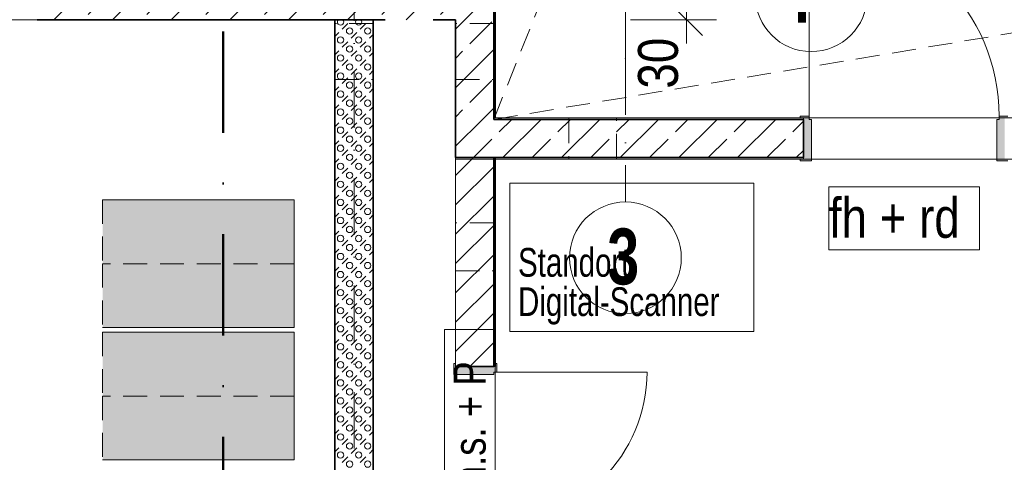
# Model space of a CAD drawing. Header units: metres. Extents: x -177922 to 5550634, y -507967 to 368279.
# Tile 73 of 125: x 3695100 to 3701266, y -50554 to -47779. Entities that reach past the tile are written whole.
import ezdxf

# ---------------------------------------------------------------- set-up
doc = ezdxf.new("R2010")
doc.units = ezdxf.units.M
doc.header["$LTSCALE"] = 0.05
doc.header["$PDSIZE"] = 0.8
for name, pattern in [('Strichlinie_ eng', [4600, 3000, -1600]), ('Strichpunktlinie', [13405.555248, 7055.555344, -3527.777672, 0, -2822.222233]), ('Strichpunktlinie_ lang', [25400, 12700, -6350, 0, -6350])]:
    doc.linetypes.add(name, pattern=pattern)
for name, color, linetype in [('A_1_Bauteilschraffuren', 7, 'Continuous'), ('A_1_Schraffuren', 7, 'Continuous'), ('A_1_Türen', 7, 'Continuous'), ('A_1_Wände_Innen_Massiv', 7, 'Continuous'), ('A_2_Möblierung', 7, 'Continuous'), ('A_2_Rollregale', 7, 'Continuous'), ('A_3_Achsen_Raster', 7, 'Continuous'), ('A_3_Schnittführung', 7, 'Continuous'), ('A_4_Bemaßung_100', 7, 'Continuous'), ('A_4_Etiketten_allgemein_100_50', 7, 'Continuous'), ('A_4_Etiketten_UHD', 7, 'Continuous'), ('A_4_Text', 7, 'Continuous'), ('A_4_Umgrenzung_Raumlegende', 7, 'Continuous')]:
    doc.layers.add(name, color=color, linetype=linetype)
doc.styles.add('ERSTELLTER_STIL_1', font='txt')
doc.styles.add('ERSTELLTER_STIL_5', font='txt')
doc.styles.add('ERSTELLTER_STIL_8', font='txt')
doc.dimstyles.new('ERSTELLTER_STIL__20', dxfattribs={"dimtxt": 250, "dimasz": 190, "dimexe": 0.18, "dimexo": 350, "dimgap": 0, "dimtad": 1, "dimlfac": 0.001, "dimzin": 0, "dimdsep": 46, "dimtxsty": 'ERSTELLTER_STIL_1', "dimblk": 'ARROWHEAD_6', "dimblk1": 'ARROWHEAD_6', "dimblk2": 'ARROWHEAD_6', "dimcen": 0.09, "dimclrd": 7, "dimclre": 7, "dimclrt": 7, "dimazin": 0, "dimtfac": 1, "dimtdec": 4, "dimtmove": 0, "dimatfit": 3, "dimfxl": 1, "dimtolj": 1, "dimtzin": 0, "dimarcsym": 0})
pattern_1 = [(45, (3733493.5, -38278.93), (-183.8478, 183.8478), []), (45, (3733401.57, -38187), (-183.8478, 183.8478), [195, -65])]
pattern_2 = [(0, (3733493.5, -38278.93), (0, 173.2051), [0, -100]), (0, (3733543.5, -38192.32), (0, 173.2051), [0, -100])]

# ---------------------------------------------------------------- blocks, each defined once
blk = doc.blocks.new('*X128', base_point=(3733493.5, -38278.9))
at = {"layer": 'A_1_Bauteilschraffuren', "color": 253, "linetype": 'Continuous', "lineweight": 13}
for p, q in [((3697176.5, -47782.4), (3697180, -47778.9)), ((3697289.6, -47782.4), (3697293.1, -47778.9)), ((3697119.9, -47839), (3697155.3, -47803.7)), ((3697233.1, -47839), (3697268.4, -47803.7)), ((3697073.5, -47885.4), (3697098.7, -47860.2)), ((3697176.5, -47895.6), (3697211.8, -47860.2)), ((3697289.6, -47895.6), (3697313.5, -47871.7)), ((3697073.5, -47998.6), (3697098.7, -47973.4)), ((3697119.9, -47952.1), (3697155.3, -47916.8)), ((3697176.5, -48008.7), (3697211.8, -47973.4)), ((3697233.1, -47952.1), (3697268.4, -47916.8)), ((3697119.9, -48065.3), (3697155.3, -48029.9)), ((3697233.1, -48065.3), (3697268.4, -48029.9)), ((3697289.6, -48008.7), (3697313.5, -47984.8)), ((3697073.5, -48111.7), (3697098.7, -48086.5)), ((3697176.5, -48121.9), (3697211.8, -48086.5)), ((3697289.6, -48121.9), (3697313.5, -48098)), ((3697119.9, -48178.4), (3697155.3, -48143.1)), ((3697233.1, -48178.4), (3697268.4, -48143.1)), ((3697073.5, -48224.8), (3697098.7, -48199.6)), ((3697176.5, -48235), (3697211.8, -48199.6)), ((3697289.6, -48235), (3697313.5, -48211.1)), ((3697119.9, -48291.6), (3697155.3, -48256.2)), ((3697233.1, -48291.6), (3697268.4, -48256.2)), ((3697073.5, -48338), (3697098.7, -48312.8)), ((3697176.5, -48348.1), (3697211.8, -48312.8)), ((3697289.6, -48348.1), (3697313.5, -48324.3)), ((3697119.9, -48404.7), (3697155.3, -48369.3)), ((3697233.1, -48404.7), (3697268.4, -48369.3)), ((3697073.5, -48451.1), (3697098.7, -48425.9)), ((3697176.5, -48461.3), (3697211.8, -48425.9)), ((3697289.6, -48461.3), (3697313.5, -48437.4)), ((3697119.9, -48517.8), (3697155.3, -48482.5)), ((3697233.1, -48517.8), (3697268.4, -48482.5)), ((3697073.5, -48564.3), (3697098.7, -48539)), ((3697176.5, -48574.4), (3697211.8, -48539)), ((3697289.6, -48574.4), (3697313.5, -48550.5)), ((3697073.5, -48677.4), (3697098.7, -48652.2)), ((3697119.9, -48631), (3697155.3, -48595.6)), ((3697176.5, -48687.5), (3697211.8, -48652.2)), ((3697233.1, -48631), (3697268.4, -48595.6)), ((3697119.9, -48744.1), (3697155.3, -48708.8)), ((3697233.1, -48744.1), (3697268.4, -48708.8)), ((3697289.6, -48687.5), (3697313.5, -48663.7)), ((3697073.5, -48790.5), (3697098.7, -48765.3)), ((3697176.5, -48800.7), (3697211.8, -48765.3)), ((3697289.6, -48800.7), (3697313.5, -48776.8)), ((3697119.9, -48857.2), (3697155.3, -48821.9)), ((3697233.1, -48857.2), (3697268.4, -48821.9)), ((3697073.5, -48903.7), (3697098.7, -48878.5)), ((3697176.5, -48913.8), (3697211.8, -48878.5)), ((3697289.6, -48913.8), (3697313.5, -48889.9)), ((3697119.9, -48970.4), (3697155.3, -48935)), ((3697233.1, -48970.4), (3697268.4, -48935)), ((3697073.5, -49016.8), (3697098.7, -48991.6)), ((3697176.5, -49026.9), (3697211.8, -48991.6)), ((3697289.6, -49026.9), (3697313.5, -49003.1)), ((3697119.9, -49083.5), (3697155.3, -49048.2)), ((3697233.1, -49083.5), (3697268.4, -49048.2)), ((3697073.5, -49129.9), (3697098.7, -49104.7)), ((3697176.5, -49140.1), (3697211.8, -49104.7)), ((3697289.6, -49140.1), (3697313.5, -49116.2)), ((3697119.9, -49196.7), (3697155.3, -49161.3)), ((3697233.1, -49196.7), (3697268.4, -49161.3)), ((3697073.5, -49243.1), (3697098.7, -49217.9)), ((3697176.5, -49253.2), (3697211.8, -49217.9)), ((3697289.6, -49253.2), (3697313.5, -49229.4)), ((3697073.5, -49356.2), (3697098.7, -49331)), ((3697119.9, -49309.8), (3697155.3, -49274.4)), ((3697176.5, -49366.4), (3697211.8, -49331)), ((3697233.1, -49309.8), (3697268.4, -49274.4)), ((3697119.9, -49422.9), (3697155.3, -49387.6)), ((3697233.1, -49422.9), (3697268.4, -49387.6)), ((3697289.6, -49366.4), (3697313.5, -49342.5)), ((3697073.5, -49469.4), (3697098.7, -49444.1)), ((3697176.5, -49479.5), (3697211.8, -49444.1)), ((3697119.9, -49536.1), (3697155.3, -49500.7)), ((3697233.1, -49536.1), (3697268.4, -49500.7)), ((3697289.6, -49479.5), (3697313.5, -49455.6)), ((3697073.5, -49582.5), (3697098.7, -49557.3)), ((3697176.5, -49592.6), (3697211.8, -49557.3)), ((3697289.6, -49592.6), (3697313.5, -49568.8)), ((3697119.9, -49649.2), (3697155.3, -49613.8)), ((3697233.1, -49649.2), (3697268.4, -49613.8)), ((3697073.5, -49695.6), (3697098.7, -49670.4)), ((3697176.5, -49705.8), (3697211.8, -49670.4)), ((3697289.6, -49705.8), (3697313.5, -49681.9)), ((3697119.9, -49762.3), (3697155.3, -49727)), ((3697233.1, -49762.3), (3697268.4, -49727)), ((3697073.5, -49808.8), (3697098.7, -49783.6)), ((3697176.5, -49818.9), (3697211.8, -49783.6)), ((3697289.6, -49818.9), (3697313.5, -49795)), ((3697119.9, -49875.5), (3697155.3, -49840.1)), ((3697233.1, -49875.5), (3697268.4, -49840.1)), ((3697073.5, -49921.9), (3697098.7, -49896.7)), ((3697176.5, -49932), (3697211.8, -49896.7)), ((3697289.6, -49932), (3697313.5, -49908.2)), ((3697073.5, -50035), (3697098.7, -50009.8)), ((3697119.9, -49988.6), (3697155.3, -49953.3)), ((3697176.5, -50045.2), (3697211.8, -50009.8)), ((3697233.1, -49988.6), (3697268.4, -49953.3)), ((3697119.9, -50101.8), (3697155.3, -50066.4)), ((3697233.1, -50101.8), (3697268.4, -50066.4)), ((3697289.6, -50045.2), (3697313.5, -50021.3)), ((3697073.5, -50148.2), (3697098.7, -50123)), ((3697176.5, -50158.3), (3697211.8, -50123)), ((3697119.9, -50214.9), (3697155.3, -50179.5)), ((3697233.1, -50214.9), (3697268.4, -50179.5)), ((3697289.6, -50158.3), (3697313.5, -50134.5)), ((3697073.5, -50261.3), (3697098.7, -50236.1)), ((3697176.5, -50271.5), (3697211.8, -50236.1)), ((3697289.6, -50271.5), (3697313.5, -50247.6)), ((3697119.9, -50328), (3697155.3, -50292.7)), ((3697233.1, -50328), (3697268.4, -50292.7)), ((3697073.5, -50374.5), (3697098.7, -50349.2)), ((3697176.5, -50384.6), (3697211.8, -50349.2)), ((3697289.6, -50384.6), (3697313.5, -50360.7)), ((3697119.9, -50441.2), (3697155.3, -50405.8)), ((3697233.1, -50441.2), (3697268.4, -50405.8)), ((3697073.5, -50487.6), (3697098.7, -50462.4)), ((3697176.5, -50497.7), (3697211.8, -50462.4)), ((3697289.6, -50497.7), (3697313.5, -50473.9)), ((3697119.9, -50554.3), (3697155.3, -50518.9)), ((3697233.1, -50554.3), (3697268.4, -50518.9))]:
    blk.add_line(p, q, dxfattribs=at)
for centre in [(3697165.9, -47849.6), (3697279, -47849.6), (3697109.3, -47906.2), (3697222.5, -47906.2), (3697165.9, -47962.8), (3697279, -47962.8), (3697109.3, -48019.3), (3697222.5, -48019.3), (3697165.9, -48075.9), (3697279, -48075.9), (3697109.3, -48132.5), (3697222.5, -48132.5), (3697165.9, -48189), (3697279, -48189), (3697109.3, -48245.6), (3697165.9, -48302.2), (3697222.5, -48245.6), (3697279, -48302.2), (3697109.3, -48358.7), (3697222.5, -48358.7), (3697165.9, -48415.3), (3697279, -48415.3), (3697109.3, -48471.9), (3697222.5, -48471.9), (3697165.9, -48528.4), (3697279, -48528.4), (3697109.3, -48585), (3697222.5, -48585), (3697165.9, -48641.6), (3697279, -48641.6), (3697109.3, -48698.1), (3697222.5, -48698.1), (3697165.9, -48754.7), (3697279, -48754.7), (3697109.3, -48811.3), (3697222.5, -48811.3), (3697165.9, -48867.8), (3697279, -48867.8), (3697109.3, -48924.4), (3697165.9, -48981), (3697222.5, -48924.4), (3697279, -48981), (3697109.3, -49037.6), (3697222.5, -49037.6), (3697165.9, -49094.1), (3697279, -49094.1), (3697109.3, -49150.7), (3697222.5, -49150.7), (3697165.9, -49207.3), (3697279, -49207.3), (3697109.3, -49263.8), (3697222.5, -49263.8), (3697165.9, -49320.4), (3697279, -49320.4), (3697109.3, -49377), (3697222.5, -49377), (3697165.9, -49433.5), (3697279, -49433.5), (3697109.3, -49490.1), (3697222.5, -49490.1), (3697165.9, -49546.7), (3697279, -49546.7), (3697109.3, -49603.2), (3697165.9, -49659.8), (3697222.5, -49603.2), (3697279, -49659.8), (3697109.3, -49716.4), (3697222.5, -49716.4), (3697165.9, -49772.9), (3697279, -49772.9), (3697109.3, -49829.5), (3697222.5, -49829.5), (3697165.9, -49886.1), (3697279, -49886.1), (3697109.3, -49942.7), (3697222.5, -49942.7), (3697165.9, -49999.2), (3697279, -49999.2), (3697109.3, -50055.8), (3697222.5, -50055.8), (3697165.9, -50112.4), (3697279, -50112.4), (3697109.3, -50168.9), (3697222.5, -50168.9), (3697165.9, -50225.5), (3697279, -50225.5), (3697109.3, -50282.1), (3697165.9, -50338.6), (3697222.5, -50282.1), (3697279, -50338.6), (3697109.3, -50395.2), (3697222.5, -50395.2), (3697165.9, -50451.8), (3697279, -50451.8), (3697109.3, -50508.3), (3697222.5, -50508.3), (3697165.9, -50564.9), (3697279, -50564.9)]:
    blk.add_circle(centre, 20, dxfattribs=at)
for centre in [(3697109.3, -47793), (3697222.5, -47793)]:
    blk.add_arc(centre, 20, 135.08257, 44.91743, dxfattribs=at)
blk = doc.blocks.new('*D132', base_point=(3733493.5, -38278.9))
at = {"layer": 'A_4_Bemaßung_100', "color": 7, "linetype": 'Continuous', "lineweight": 13}
for p, q in [((3699175.9, -47378.9), (3699375.9, -47578.9)), ((3699463.4, -47478.9), (3698925.9, -47478.9)), ((3699275.9, -47778.9), (3699275.9, -47478.9)), ((3699175.9, -47678.9), (3699375.9, -47878.9)), ((3699463.4, -47778.9), (3698925.9, -47778.9)), ((3699275.9, -47928.9), (3699275.9, -47778.9))]:
    blk.add_line(p, q, dxfattribs=at)
at = {"layer": 'A_4_Bemaßung_100', "color": 7, "lineweight": 15, "insert": (3699225.9, -48211), "char_height": 250, "attachment_point": 7, "rotation": 90, "style": 'ERSTELLTER_STIL_1'}
blk.add_mtext('\\A1;{\\pql;\\fSwis721 Cn BT|b0|i0|c0|p0;\\W1.000000;30}', dxfattribs=at)
blk = doc.blocks.new('ARROWHEAD_6')
at = {"color": 0, "linetype": 'Continuous', "lineweight": 0}
for p, q in [((-0.5, -0.5), (0.5, 0.5)), ((0, 0), (-1, 0))]:
    blk.add_line(p, q, dxfattribs=at)

msp = doc.modelspace()

# ---------------------------------------------------------------- hatches: boundary and pattern name
at = {"layer": 'A_1_Bauteilschraffuren', "linetype": 'Continuous', "lineweight": 13}
h = msp.add_hatch(dxfattribs=at)
h.set_pattern_fill('Beton__Stahlbeton_0006', color=253, style=0, pattern_type=2)
h.set_pattern_definition(pattern_1)
h.paths.add_polyline_path([(3697828.496, -47778.926), (3698068.496, -47778.926), (3698068.496, -43363.926), (3697828.496, -43363.926)])
h = msp.add_hatch(dxfattribs=at)
h.set_pattern_fill('Verputz_0006', color=251, style=0, pattern_type=2)
h.set_pattern_definition(pattern_2)
h.paths.add_polyline_path([(3698078.496, -43363.926), (3698068.496, -43363.926), (3698068.496, -47778.926), (3698078.496, -47778.926)])
h = msp.add_hatch(dxfattribs=at)
h.set_pattern_fill('Beton__Stahlbeton_0006', color=253, style=0, pattern_type=2)
h.set_pattern_definition(pattern_1)
h.paths.add_polyline_path([(3695208.496, -47778.926), (3697828.496, -47778.926), (3697828.496, -47538.926), (3695208.496, -47538.926)])
h = msp.add_hatch(dxfattribs=at)
h.set_pattern_fill('Beton__Stahlbeton_0006', color=253, style=0, pattern_type=2)
h.set_pattern_definition(pattern_1)
h.paths.add_polyline_path([(3698068.496, -48403.926), (3698068.496, -47778.926), (3697828.496, -47778.926), (3697828.496, -48403.926)])
h = msp.add_hatch(dxfattribs=at)
h.set_pattern_fill('Verputz_0006', color=251, style=0, pattern_type=2)
h.set_pattern_definition(pattern_2)
h.paths.add_polyline_path([(3698078.496, -48393.926), (3698078.496, -47778.926), (3698068.496, -47778.926), (3698068.496, -48393.926)])
h = msp.add_hatch(dxfattribs=at)
h.set_pattern_fill('Beton__Stahlbeton_0006', color=253, style=0, pattern_type=2)
h.set_pattern_definition(pattern_1)
h.paths.add_polyline_path([(3697828.496, -48403.926), (3697828.496, -48643.926), (3697838.112, -48643.926), (3698068.496, -48404.326), (3698068.496, -48403.926)])
h = msp.add_hatch(dxfattribs=at)
h.set_pattern_fill('Beton__Stahlbeton_0006', color=253, style=0, pattern_type=2)
h.set_pattern_definition(pattern_1)
h.paths.add_polyline_path([(3698068.496, -48404.326), (3697838.112, -48643.926), (3698068.496, -48643.926)])
h = msp.add_hatch(dxfattribs=at)
h.set_pattern_fill('Verputz_0006', color=251, style=0, pattern_type=2)
h.set_pattern_definition(pattern_2)
h.paths.add_polyline_path([(3698068.496, -48403.926), (3698068.881, -48403.926), (3698078.496, -48393.926), (3698068.496, -48393.926)])
h = msp.add_hatch(dxfattribs=at)
h.set_pattern_fill('Beton__Stahlbeton_0006', color=253, style=0, pattern_type=2)
h.set_pattern_definition(pattern_1)
h.paths.add_polyline_path([(3698068.496, -48403.926), (3698068.496, -48404.326), (3698068.881, -48403.926)])
h = msp.add_hatch(dxfattribs=at)
h.set_pattern_fill('Beton__Stahlbeton_0006', color=253, style=0, pattern_type=2)
h.set_pattern_definition(pattern_1)
h.paths.add_polyline_path([(3698068.496, -48404.326), (3698068.496, -48643.926), (3700008.496, -48643.926), (3700008.496, -48403.926), (3698068.881, -48403.926)])
h = msp.add_hatch(dxfattribs=at)
h.set_pattern_fill('Verputz_0006', color=251, style=0, pattern_type=2)
h.set_pattern_definition(pattern_2)
h.paths.add_polyline_path([(3698078.496, -48393.926), (3698068.881, -48403.926), (3698078.496, -48403.926)])
h = msp.add_hatch(dxfattribs=at)
h.set_pattern_fill('Verputz_0006', color=251, style=0, pattern_type=2)
h.set_pattern_definition(pattern_2)
h.paths.add_polyline_path([(3698078.496, -48393.926), (3698078.496, -48403.926), (3700008.496, -48403.926), (3700008.496, -48393.926)])
at = {"layer": 'A_1_Bauteilschraffuren', "linetype": 'Continuous', "lineweight": 18}
for points in [[(3700058.496, -48663.926), (3700058.496, -48403.926), (3700043.496, -48403.926), (3700043.496, -48383.926), (3699988.496, -48383.926), (3699988.496, -48393.926), (3700008.496, -48393.926), (3700008.496, -48653.926), (3699988.496, -48653.926), (3699988.496, -48663.926)], [(3701218.496, -48663.926), (3701288.496, -48663.926), (3701288.496, -48653.926), (3701268.496, -48653.926), (3701268.496, -48393.926), (3701288.496, -48393.926), (3701288.496, -48383.926), (3701233.496, -48383.926), (3701233.496, -48403.926), (3701218.496, -48403.926)], [(3697818.496, -50003.926), (3698068.496, -50003.926), (3698068.496, -49988.926), (3698088.496, -49988.926), (3698088.496, -49933.926), (3698078.496, -49933.926), (3698078.496, -49953.926), (3697828.496, -49953.926), (3697828.496, -49933.926), (3697818.496, -49933.926)]]:
    msp.add_hatch(color=154, dxfattribs=at).paths.add_polyline_path(points)
at = {"layer": 'A_1_Bauteilschraffuren', "linetype": 'Continuous', "lineweight": 13}
h = msp.add_hatch(dxfattribs=at)
h.set_pattern_fill('Verputz_0006', color=251, style=0, pattern_type=2)
h.set_pattern_definition(pattern_2)
h.paths.add_polyline_path([(3697838.112, -48643.926), (3697828.496, -48643.926), (3697828.496, -48653.926)])
h = msp.add_hatch(dxfattribs=at)
h.set_pattern_fill('Verputz_0006', color=251, style=0, pattern_type=2)
h.set_pattern_definition(pattern_2)
h.paths.add_polyline_path([(3697828.496, -48653.926), (3700008.496, -48653.926), (3700008.496, -48643.926), (3697838.112, -48643.926)])
h = msp.add_hatch(dxfattribs=at)
h.set_pattern_fill('MW_Kalksandstein_0006', color=253, style=0, pattern_type=2)
h.set_pattern_definition([(45, (3733493.5, -38278.93), (-91.9239, 91.9239), [])])
h.paths.add_polyline_path([(3698068.496, -48643.926), (3697828.496, -48643.926), (3697828.496, -49953.926), (3698068.496, -49953.926)])
h = msp.add_hatch(dxfattribs=at)
h.set_pattern_fill('Verputz_0006', color=251, style=0, pattern_type=2)
h.set_pattern_definition(pattern_2)
h.paths.add_polyline_path([(3698068.496, -48643.926), (3698068.496, -49953.926), (3698078.496, -49953.926), (3698078.496, -48643.926)])
at = {"layer": 'A_1_Schraffuren', "linetype": 'Continuous', "lineweight": 0}
for points in [[(3695618.496, -49308.926), (3696818.496, -49308.926), (3696818.496, -48908.926), (3695618.496, -48908.926)], [(3695618.496, -49708.926), (3696818.496, -49708.926), (3696818.496, -49308.926), (3695618.496, -49308.926)], [(3695618.496, -50138.926), (3696818.496, -50138.926), (3696818.496, -49738.926), (3695618.496, -49738.926)], [(3695618.496, -50538.926), (3696818.496, -50538.926), (3696818.496, -50138.926), (3695618.496, -50138.926)]]:
    msp.add_hatch(color=27, dxfattribs=at).paths.add_polyline_path(points)

# ---------------------------------------------------------------- linework, layer by layer
at = {"layer": 'A_1_Türen', "color": 150, "linetype": 'Continuous', "lineweight": 18}
for p, q in [((3700043.496, -48383.926), (3700043.496, -47193.926)), ((3700043.496, -48383.926), (3699988.496, -48383.926)), ((3699988.496, -48383.926), (3699988.496, -48393.926)), ((3699988.496, -48393.926), (3700008.496, -48393.926)), ((3700008.496, -48393.926), (3700008.496, -48653.926)), ((3700008.496, -48403.926), (3700008.496, -48393.926)), ((3700008.496, -48403.926), (3700008.496, -48393.926)), ((3700008.496, -48643.926), (3700008.496, -48403.926)), ((3700008.496, -48643.926), (3700008.496, -48403.926)), ((3700043.496, -48403.926), (3700043.496, -48383.926)), ((3700058.496, -48403.926), (3700043.496, -48403.926)), ((3700058.496, -48663.926), (3700058.496, -48403.926)), ((3701218.496, -48663.926), (3701218.496, -48403.926)), ((3701218.496, -48403.926), (3701233.496, -48403.926)), ((3701233.496, -48403.926), (3701233.496, -48383.926)), ((3701233.496, -48383.926), (3701288.496, -48383.926)), ((3700008.496, -48653.926), (3700008.496, -48643.926)), ((3700008.496, -48653.926), (3700008.496, -48643.926)), ((3700008.496, -48653.926), (3699988.496, -48653.926)), ((3699988.496, -48653.926), (3699988.496, -48663.926)), ((3699988.496, -48663.926), (3700058.496, -48663.926)), ((3701288.496, -48663.926), (3701218.496, -48663.926)), ((3697828.496, -49933.926), (3697818.496, -49933.926)), ((3697818.496, -49933.926), (3697818.496, -50003.926)), ((3697828.496, -49953.926), (3697828.496, -49933.926)), ((3698088.496, -49933.926), (3698078.496, -49933.926)), ((3698078.496, -49933.926), (3698078.496, -49953.926)), ((3698088.496, -49988.926), (3698088.496, -49933.926)), ((3697818.496, -50003.926), (3698068.496, -50003.926)), ((3698078.496, -49953.926), (3697828.496, -49953.926)), ((3698068.496, -49953.926), (3697828.496, -49953.926)), ((3698068.496, -49953.926), (3697828.496, -49953.926)), ((3698078.496, -49953.926), (3698068.496, -49953.926)), ((3698078.496, -49953.926), (3698068.496, -49953.926)), ((3698068.496, -50003.926), (3698068.496, -49988.926)), ((3698068.496, -49988.926), (3698088.496, -49988.926)), ((3698088.496, -49988.926), (3699028.496, -49988.926))]:
    msp.add_line(p, q, dxfattribs=at)
for centre, radius, start, end in [((3700043.496, -48383.926), 1190, 0, 90), ((3698088.496, -49988.926), 940, 270, 0)]:
    msp.add_arc(centre, radius, start, end, dxfattribs=at)
at = {"layer": 'A_1_Wände_Innen_Massiv', "color": 7, "linetype": 'Continuous', "lineweight": 35}
for p, q in [((3698068.496, -47778.926), (3698068.496, -43363.926)), ((3698068.496, -48403.926), (3698068.496, -47778.926)), ((3698068.496, -48403.926), (3698068.881, -48403.926)), ((3698068.496, -48403.926), (3698068.881, -48403.926)), ((3698068.881, -48403.926), (3698078.496, -48403.926)), ((3698068.881, -48403.926), (3698078.496, -48403.926)), ((3700008.496, -48403.926), (3698078.496, -48403.926)), ((3700008.496, -48643.926), (3700008.496, -48403.926)), ((3697828.496, -48643.926), (3697838.112, -48643.926)), ((3697828.496, -48643.926), (3697838.112, -48643.926)), ((3697838.112, -48643.926), (3698068.496, -48643.926)), ((3697838.112, -48643.926), (3698068.496, -48643.926)), ((3698068.496, -48643.926), (3700008.496, -48643.926)), ((3698068.496, -49953.926), (3698068.496, -48643.926)), ((3698068.496, -49953.926), (3697828.496, -49953.926))]:
    msp.add_line(p, q, dxfattribs=at)
at = {"layer": 'A_1_Wände_Innen_Massiv', "color": 7, "linetype": 'Continuous', "lineweight": 18}
for p, q in [((3700008.496, -48403.926), (3700008.496, -48393.926)), ((3700008.496, -48653.926), (3700008.496, -48643.926)), ((3698078.496, -49953.926), (3698068.496, -49953.926))]:
    msp.add_line(p, q, dxfattribs=at)
at = {"layer": 'A_1_Wände_Innen_Massiv', "color": 7, "linetype": 'Continuous', "lineweight": 35, "flags": 128}
for points in [[(3698078.496, -47778.926), (3698078.496, -43363.926)], [(3695208.496, -47778.926), (3697388.508, -47778.926)], [(3697313.496, -47778.926), (3697073.496, -47778.926)], [(3697073.496, -47778.926), (3697073.496, -56078.926)], [(3697313.496, -47803.922), (3697313.496, -47778.926)], [(3697688.508, -47778.926), (3697828.496, -47778.926)], [(3697828.496, -47778.926), (3697828.496, -47803.922)], [(3698078.496, -47803.922), (3698078.496, -47778.926)], [(3697073.496, -47803.922), (3697073.496, -48153.922)], [(3697313.496, -48153.922), (3697313.496, -47803.922)], [(3697828.496, -47803.922), (3697828.496, -48153.922)], [(3698078.496, -48153.922), (3698078.496, -47803.922)], [(3697313.496, -56078.926), (3697313.496, -48153.922)], [(3697828.496, -48153.922), (3697828.496, -48643.926)], [(3698078.496, -48393.926), (3698078.496, -48153.922)], [(3697828.496, -48643.926), (3698068.496, -48643.926)], [(3698078.496, -49053.426), (3698078.496, -48643.926)], [(3698078.496, -49353.426), (3698078.496, -49053.426)], [(3698078.496, -49953.926), (3698078.496, -49353.426)]]:
    msp.add_lwpolyline(points, dxfattribs=at)
at = {"layer": 'A_1_Wände_Innen_Massiv', "color": 7, "linetype": 'Strichlinie_ eng', "lineweight": 18, "flags": 128}
for points in [[(3697313.496, -47803.922), (3697073.496, -47803.922)], [(3698068.496, -47803.922), (3697828.496, -47803.922)], [(3698078.496, -47803.922), (3698068.496, -47803.922)], [(3697073.496, -48153.922), (3697313.496, -48153.922)], [(3697828.496, -48153.922), (3698068.496, -48153.922)], [(3698068.496, -48153.922), (3698078.496, -48153.922)], [(3698537.996, -48393.926), (3698537.996, -48403.926)], [(3698537.996, -48403.926), (3698537.996, -48643.926)], [(3698837.996, -48403.926), (3698837.996, -48393.926)], [(3698837.996, -48643.926), (3698837.996, -48403.926)], [(3698537.996, -48643.926), (3698537.996, -48653.926)], [(3698837.996, -48653.926), (3698837.996, -48643.926)], [(3698068.496, -49053.426), (3697828.496, -49053.426)], [(3698078.496, -49053.426), (3698068.496, -49053.426)], [(3697828.496, -49353.426), (3698068.496, -49353.426)], [(3698068.496, -49353.426), (3698078.496, -49353.426)]]:
    msp.add_lwpolyline(points, dxfattribs=at)
at = {"layer": 'A_1_Wände_Innen_Massiv', "color": 7, "linetype": 'Continuous', "lineweight": 18, "flags": 128}
for points in [[(3698537.996, -48393.926), (3698078.496, -48393.926)], [(3698837.996, -48393.926), (3698537.996, -48393.926)], [(3700008.496, -48393.926), (3698837.996, -48393.926)], [(3697828.496, -48653.926), (3697828.496, -48643.926)], [(3697828.496, -48643.926), (3697828.496, -49053.426)], [(3698068.496, -48643.926), (3698078.496, -48643.926)], [(3697828.496, -48653.926), (3698537.996, -48653.926)], [(3698537.996, -48653.926), (3698837.996, -48653.926)], [(3698837.996, -48653.926), (3700008.496, -48653.926)], [(3697828.496, -49053.426), (3697828.496, -49353.426)], [(3697828.496, -49353.426), (3697828.496, -49953.926)]]:
    msp.add_lwpolyline(points, dxfattribs=at)
at = {"layer": 'A_2_Möblierung', "color": 9, "linetype": 'Continuous', "lineweight": 18}
msp.add_lwpolyline([(3698168.496, -49734.119), (3699698.496, -49734.119), (3699698.496, -48804.119), (3698168.496, -48804.119)], close=True, dxfattribs=at)
at = {"layer": 'A_2_Rollregale', "color": 253, "linetype": 'Continuous', "lineweight": 13, "flags": 128}
for points in [[(3696818.496, -49308.926), (3696818.496, -48908.926), (3695618.496, -48908.926)], [(3695618.496, -49708.926), (3696818.496, -49708.926), (3696818.496, -49308.926)], [(3696818.496, -50138.926), (3696818.496, -49738.926), (3695618.496, -49738.926)], [(3695618.496, -50538.926), (3696818.496, -50538.926), (3696818.496, -50138.926)]]:
    msp.add_lwpolyline(points, dxfattribs=at)
at = {"layer": 'A_2_Rollregale', "color": 253, "linetype": 'Strichlinie_ eng', "lineweight": 13, "flags": 128}
for points in [[(3695618.496, -48908.926), (3695618.496, -49308.926)], [(3696818.496, -49308.926), (3695618.496, -49308.926)], [(3695618.496, -49308.926), (3695618.496, -49708.926)], [(3695618.496, -49738.926), (3695618.496, -50138.926)], [(3696818.496, -50138.926), (3695618.496, -50138.926)], [(3695618.496, -50138.926), (3695618.496, -50538.926)]]:
    msp.add_lwpolyline(points, dxfattribs=at)
at = {"layer": 'A_3_Achsen_Raster', "color": 7, "linetype": 'Strichpunktlinie', "lineweight": 13}
for p, q in [((3698893.496, -48021.671), (3698893.496, -13321.671)), ((3697193.496, -85997.774), (3697193.496, -37797.774)), ((3698893.496, -48021.671), (3698893.496, -48921.671))]:
    msp.add_line(p, q, dxfattribs=at)
at = {"layer": 'A_3_Achsen_Raster', "color": 7, "linetype": 'Continuous', "lineweight": 13}
for centre in [(3700057.066, -47628.926), (3698893.496, -49271.671)]:
    msp.add_circle(centre, 350, dxfattribs=at)
at = {"layer": 'A_3_Achsen_Raster', "color": 7, "linetype": 'Strichpunktlinie', "lineweight": 13}
msp.add_point((3698893.496, -48021.671), dxfattribs=at)
msp.add_point((3698893.496, -48021.671), dxfattribs=at)
at = {"layer": 'A_3_Schnittführung', "color": 7, "linetype": 'Strichpunktlinie_ lang', "lineweight": 50}
msp.add_line((3696373.278, -12290.173), (3696373.278, -84477.748), dxfattribs=at)
at = {"layer": 'A_4_Etiketten_allgemein_100_50', "color": 7, "linetype": 'Continuous', "lineweight": 13, "flags": 128}
for points in [[(3700167.297, -48826.684), (3701110.006, -48826.684), (3701110.006, -49222.518), (3700167.297, -49222.518)], [(3697761.139, -51232.554), (3697761.139, -49721.614), (3698077.806, -49721.614), (3698077.806, -51232.554)]]:
    msp.add_lwpolyline(points, close=True, dxfattribs=at)
at = {"layer": 'A_4_Etiketten_UHD', "color": 251, "linetype": 'Strichlinie_ eng', "lineweight": 18}
for q in [(3702068.496, -38403.926), (3710068.496, -46403.926)]:
    msp.add_line((3698068.496, -48403.926), q, dxfattribs=at)
at = {"layer": 'A_4_Umgrenzung_Raumlegende', "color": 7, "linetype": 'Continuous', "lineweight": 13, "flags": 128}
for points in [[(3702058.496, -46413.926), (3702058.496, -39153.926), (3702058.496, -38398.926), (3700508.496, -38398.926), (3700508.496, -39158.926), (3698078.496, -39158.926), (3698078.496, -40848.926), (3698078.496, -47778.926), (3698078.496, -48393.926), (3707568.496, -48393.926), (3707568.496, -49747.926), (3710068.496, -49747.926), (3710068.496, -48643.926), (3710068.496, -46413.926)], [(3677363.496, -47778.926), (3677363.496, -56078.926), (3697073.496, -56078.926), (3697073.496, -47778.926), (3695218.496, -47778.926)], [(3703763.496, -48653.926), (3698078.496, -48653.926), (3698078.496, -58803.926), (3703763.496, -58803.926)]]:
    msp.add_lwpolyline(points, close=True, dxfattribs=at)

# ---------------------------------------------------------------- block references
at = {"layer": 'A_1_Wände_Innen_Massiv', "color": 7, "lineweight": 35}
msp.add_blockref('*X128', (3733493.496, -38278.926), dxfattribs=at)

# ---------------------------------------------------------------- texts
at = {"layer": 'A_3_Achsen_Raster', "color": 7, "lineweight": 15, "char_height": 350, "attachment_point": 1, "style": 'ERSTELLTER_STIL_5'}
for s, insert in [('\\A1;{\\pql;\\pt0;\\fSwis721 LtCn BT|b1|i0|c0|p0;\\W1.000000;F}', (3699949.514, -47447.09)), ('\\A1;{\\pql;\\pt0;\\fSwis721 LtCn BT|b1|i0|c0|p0;\\W1.000000;3}', (3698779.906, -49088.012))]:
    msp.add_mtext(s, dxfattribs=dict(at, insert=insert))
at = {"layer": 'A_4_Etiketten_allgemein_100_50', "color": 7, "linetype": 'Continuous', "lineweight": 13, "insert": (3700167.297, -49149.872), "char_height": 250, "attachment_point": 7, "style": 'ERSTELLTER_STIL_1'}
msp.add_mtext('\\A1;{\\pql;\\fSwis721 Cn BT|b0|i0|c0|p0;\\W1.000000;fh\\fSwis721 Cn BT|b0|i0|c0|p0;\\W1.000000; + \\fSwis721 Cn BT|b0|i0|c0|p0;\\W1.000000;rd}', dxfattribs=at)
at = {"layer": 'A_4_Etiketten_allgemein_100_50', "color": 7, "linetype": 'Continuous', "lineweight": 13, "insert": (3698020.731, -51232.554), "char_height": 200, "attachment_point": 7, "rotation": 90, "style": 'ERSTELLTER_STIL_1'}
msp.add_mtext('\\A1;{\\pql;\\fSwis721 Cn BT|b0|i0|c0|p0;\\W1.000000;fh\\fSwis721 Cn BT|b0|i0|c0|p0;\\W1.000000; + \\fSwis721 Cn BT|b0|i0|c0|p0;\\W1.000000;-\\fSwis721 Cn BT|b0|i0|c0|p0;\\W1.000000;n.s.\\fSwis721 Cn BT|b0|i0|c0|p0;\\W1.000000; + \\fSwis721 Cn BT|b0|i0|c0|p0;\\W1.000000;P}', dxfattribs=at)
at = {"layer": 'A_4_Text', "color": 7, "linetype": 'Continuous', "lineweight": 15, "insert": (3698220.942, -49690.878), "char_height": 180, "width": 1476.67907, "attachment_point": 7, "line_spacing_factor": 0.821463, "style": 'ERSTELLTER_STIL_8'}
msp.add_mtext('\\A1;{\\pql;\\fSwis721 LtCn BT|b0|i0|c0|p0;\\W1.000000;Standort Digital-Scanner}', dxfattribs=at)

# ---------------------------------------------------------------- dimensions: what is measured, and where the dimension line sits
at = {"layer": 'A_4_Bemaßung_100', "color": 7, "linetype": 'Continuous', "lineweight": 13}
dim = msp.add_linear_dim(base=(3699275.941, -47478.926), p1=(3686165.996, -47778.926), p2=(3686045.996, -47478.926), angle=90, dimstyle='ERSTELLTER_STIL__20', dxfattribs=at)
dim.commit()
dim.dimension.update_dxf_attribs({"geometry": '*D132', "text_midpoint": (3699100.941, -48020.701), "dimtype": 160, "text_rotation": 90})

doc.saveas('drawing.dxf')
